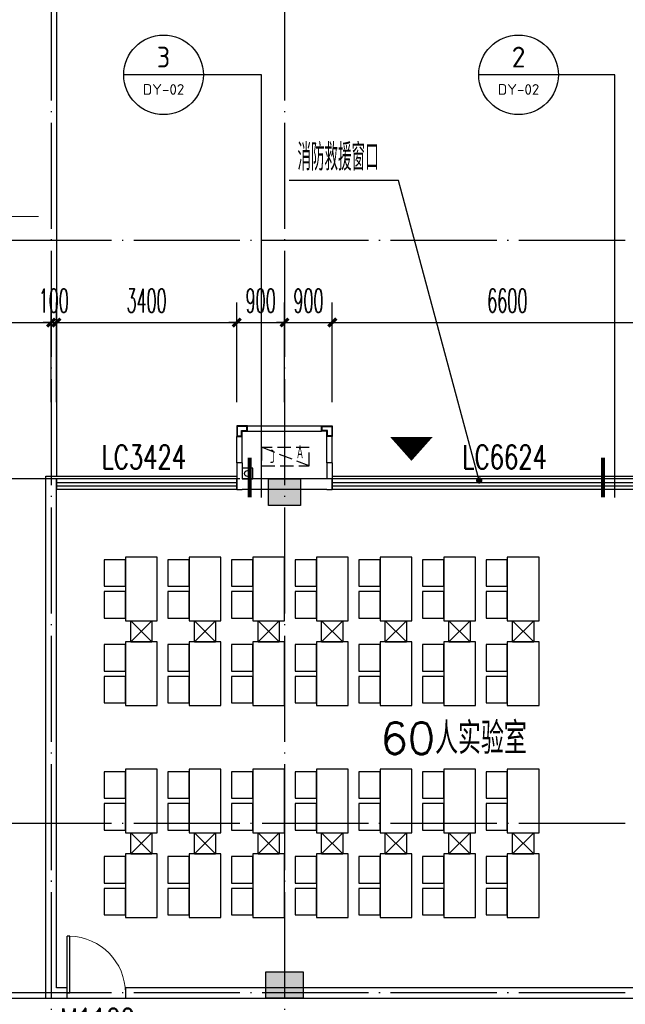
# Model space of a CAD drawing. Extents: x 1779708 to 7299578, y -1121471 to 88434.
# Tile 109 of 256: x 4343275 to 4354691, y -1019757 to -1001180. Entities that reach past the tile are written whole.
import ezdxf
from ezdxf.enums import TextEntityAlignment as Align

# ---------------------------------------------------------------- set-up
doc = ezdxf.new("R2010")
doc.units = 0
doc.header["$LTSCALE"] = 1000
doc.header["$MEASUREMENT"] = 0
doc.linetypes.add('DASH', pattern=[0.35, 0.25, -0.1])
doc.linetypes.add('DOTE', pattern=[2.42, 2, -0.2, 0.02, -0.2])
doc.layers.get('0').update_dxf_attribs({"linetype": 'CONTINUOUS'})
doc.layers.get('Defpoints').update_dxf_attribs({"linetype": 'CONTINUOUS'})
for name, color, linetype in [('11111111111111111111111111111', 50, 'DASH'), ('DIM_IDEN', 3, 'CONTINUOUS'), ('DIM_LEAD', 3, 'CONTINUOUS'), ('DIM_污水', 3, 'CONTINUOUS'), ('DOTE', 1, 'DOTE'), ('FUR', 9, 'CONTINUOUS'), ('GGSignatureLayer', 7, 'CONTINUOUS'), ('P_PS_DIM', 1, 'CONTINUOUS'), ('PUB_DIM', 3, 'CONTINUOUS'), ('PUB_TEXT', 7, 'CONTINUOUS'), ('SPACE', 7, 'CONTINUOUS'), ('STAIR', 2, 'CONTINUOUS'), ('WALL', 255, 'CONTINUOUS'), ('WINDOW', 2, 'CONTINUOUS'), ('WINDOW_TEXT', 7, 'CONTINUOUS'), ('墙柱', 2, 'CONTINUOUS'), ('室外构件', 4, 'CONTINUOUS'), ('看线', 3, 'CONTINUOUS'), ('空调机位表示', 70, 'CONTINUOUS'), ('道路', 33, 'CONTINUOUS')]:
    doc.layers.add(name, color=color, linetype=linetype)
doc.layers.add('DIM_ELEV', color=3, linetype='CONTINUOUS', lineweight=13)
doc.styles.add('_TCH_DIM', font='SIMPLEX.shx', dxfattribs={"width": 0.7, "bigfont": 'GBCBIG.shx'})
doc.styles.add('_TCH_DIM_T3', font='SIMPLEX.shx', dxfattribs={"width": 0.494118, "bigfont": 'GBCBIG.shx'})
doc.styles.add('_TCH_SPACE', font='SIMPLEX', dxfattribs={"height": 5, "bigfont": 'GBCBIG'})
doc.styles.add('_TCH_WINDOW', font='SIMPLEX', dxfattribs={"height": 3.5, "bigfont": 'GBCBIG'})
doc.styles.get("Standard").update_dxf_attribs({"font": 'GBENOR', "bigfont": 'GBCBIG'})
doc.dimstyles.new('_TCH_ARCH&&150', dxfattribs={"dimtxt": 446.25, "dimasz": 150, "dimexe": 375, "dimexo": 450, "dimgap": 189.375, "dimtad": 1, "dimdec": 0, "dimzin": 0, "dimdsep": 46, "dimtxsty": '_TCH_DIM_T3', "dimblk": 'ARCHTICK', "dimcen": 0.09, "dimdle": 225, "dimclrt": 7, "dimazin": 2, "dimtfac": 1, "dimtdec": 0, "dimtix": 1, "dimtmove": 2, "dimatfit": 3, "dimfxl": 250, "dimtolj": 1, "dimtzin": 0, "dimarcsym": 0})

# ---------------------------------------------------------------- blocks, each defined once
blk = doc.blocks.new('A$C159220C3')
at = {"layer": 'DOTE'}
for p, q in [((30000, 149200), (30000, 7200)), ((34400, 149200), (34400, 7200)), ((86800, 64700), (7200, 64700)), ((86800, 60200), (7200, 60200)), ((86800, 53700), (7200, 53700)), ((86800, 50500), (7200, 50500))]:
    blk.add_line(p, q, dxfattribs=at)
blk = doc.blocks.new('A$C2BDF0305')
at = {"layer": 'FUR', "color": 9}
for p, q in [((1400, 5877), (0, 5877)), ((1400, 877), (1400, 5877)), ((1400, 877), (0, 877))]:
    blk.add_line(p, q, dxfattribs=at)
for points in [[(4000, 6827), (3400, 6827), (3400, 5627), (4000, 5627)], [(4000, 6277), (4400, 6277), (4400, 6777), (4000, 6777)], [(5200, 6827), (4600, 6827), (4600, 5627), (5200, 5627)], [(5200, 6277), (5600, 6277), (5600, 6777), (5200, 6777)], [(6400, 6827), (5800, 6827), (5800, 5627), (6400, 5627)], [(6400, 6277), (6800, 6277), (6800, 6777), (6400, 6777)], [(7600, 6827), (7000, 6827), (7000, 5627), (7600, 5627)], [(7600, 6277), (8000, 6277), (8000, 6777), (7600, 6777)], [(8800, 6827), (8200, 6827), (8200, 5627), (8800, 5627)], [(8800, 6277), (9200, 6277), (9200, 6777), (8800, 6777)], [(10000, 6827), (9400, 6827), (9400, 5627), (10000, 5627)], [(10000, 6277), (10400, 6277), (10400, 6777), (10000, 6777)], [(11200, 6827), (10600, 6827), (10600, 5627), (11200, 5627)], [(11200, 6277), (11600, 6277), (11600, 6777), (11200, 6777)], [(4000, 5677), (4400, 5677), (4400, 6177), (4000, 6177)], [(5200, 5677), (5600, 5677), (5600, 6177), (5200, 6177)], [(6400, 5677), (6800, 5677), (6800, 6177), (6400, 6177)], [(7600, 5677), (8000, 5677), (8000, 6177), (7600, 6177)], [(8800, 5677), (9200, 5677), (9200, 6177), (8800, 6177)], [(10000, 5677), (10400, 5677), (10400, 6177), (10000, 6177)], [(11200, 5677), (11600, 5677), (11600, 6177), (11200, 6177)], [(4000, 5227), (3400, 5227), (3400, 4027), (4000, 4027)], [(5200, 5227), (4600, 5227), (4600, 4027), (5200, 4027)], [(6400, 5227), (5800, 5227), (5800, 4027), (6400, 4027)], [(7600, 5227), (7000, 5227), (7000, 4027), (7600, 4027)], [(8800, 5227), (8200, 5227), (8200, 4027), (8800, 4027)], [(10000, 5227), (9400, 5227), (9400, 4027), (10000, 4027)], [(11200, 5227), (10600, 5227), (10600, 4027), (11200, 4027)], [(4000, 4677), (4400, 4677), (4400, 5177), (4000, 5177)], [(5200, 4677), (5600, 4677), (5600, 5177), (5200, 5177)], [(6400, 4677), (6800, 4677), (6800, 5177), (6400, 5177)], [(7600, 4677), (8000, 4677), (8000, 5177), (7600, 5177)], [(8800, 4677), (9200, 4677), (9200, 5177), (8800, 5177)], [(10000, 4677), (10400, 4677), (10400, 5177), (10000, 5177)], [(11200, 4677), (11600, 4677), (11600, 5177), (11200, 5177)], [(4000, 4077), (4400, 4077), (4400, 4577), (4000, 4577)], [(5200, 4077), (5600, 4077), (5600, 4577), (5200, 4577)], [(6400, 4077), (6800, 4077), (6800, 4577), (6400, 4577)], [(7600, 4077), (8000, 4077), (8000, 4577), (7600, 4577)], [(8800, 4077), (9200, 4077), (9200, 4577), (8800, 4577)], [(10000, 4077), (10400, 4077), (10400, 4577), (10000, 4577)], [(11200, 4077), (11600, 4077), (11600, 4577), (11200, 4577)], [(4000, 2827), (3400, 2827), (3400, 1627), (4000, 1627)], [(5200, 2827), (4600, 2827), (4600, 1627), (5200, 1627)], [(6400, 2827), (5800, 2827), (5800, 1627), (6400, 1627)], [(7600, 2827), (7000, 2827), (7000, 1627), (7600, 1627)], [(8800, 2827), (8200, 2827), (8200, 1627), (8800, 1627)], [(10000, 2827), (9400, 2827), (9400, 1627), (10000, 1627)], [(11200, 2827), (10600, 2827), (10600, 1627), (11200, 1627)], [(4000, 2277), (4400, 2277), (4400, 2777), (4000, 2777)], [(5200, 2277), (5600, 2277), (5600, 2777), (5200, 2777)], [(6400, 2277), (6800, 2277), (6800, 2777), (6400, 2777)], [(7600, 2277), (8000, 2277), (8000, 2777), (7600, 2777)], [(8800, 2277), (9200, 2277), (9200, 2777), (8800, 2777)], [(10000, 2277), (10400, 2277), (10400, 2777), (10000, 2777)], [(11200, 2277), (11600, 2277), (11600, 2777), (11200, 2777)], [(4000, 1677), (4400, 1677), (4400, 2177), (4000, 2177)], [(5200, 1677), (5600, 1677), (5600, 2177), (5200, 2177)], [(6400, 1677), (6800, 1677), (6800, 2177), (6400, 2177)], [(7600, 1677), (8000, 1677), (8000, 2177), (7600, 2177)], [(8800, 1677), (9200, 1677), (9200, 2177), (8800, 2177)], [(10000, 1677), (10400, 1677), (10400, 2177), (10000, 2177)], [(11200, 1677), (11600, 1677), (11600, 2177), (11200, 2177)], [(4000, 1227), (3400, 1227), (3400, 27), (4000, 27)], [(4000, 677), (4400, 677), (4400, 1177), (4000, 1177)], [(5200, 1227), (4600, 1227), (4600, 27), (5200, 27)], [(5200, 677), (5600, 677), (5600, 1177), (5200, 1177)], [(6400, 1227), (5800, 1227), (5800, 27), (6400, 27)], [(6400, 677), (6800, 677), (6800, 1177), (6400, 1177)], [(7600, 1227), (7000, 1227), (7000, 27), (7600, 27)], [(7600, 677), (8000, 677), (8000, 1177), (7600, 1177)], [(8800, 1227), (8200, 1227), (8200, 27), (8800, 27)], [(8800, 677), (9200, 677), (9200, 1177), (8800, 1177)], [(10000, 1227), (9400, 1227), (9400, 27), (10000, 27)], [(10000, 677), (10400, 677), (10400, 1177), (10000, 1177)], [(11200, 1227), (10600, 1227), (10600, 27), (11200, 27)], [(11200, 677), (11600, 677), (11600, 1177), (11200, 1177)], [(4000, 77), (4400, 77), (4400, 577), (4000, 577)], [(5200, 77), (5600, 77), (5600, 577), (5200, 577)], [(6400, 77), (6800, 77), (6800, 577), (6400, 577)], [(7600, 77), (8000, 77), (8000, 577), (7600, 577)], [(8800, 77), (9200, 77), (9200, 577), (8800, 577)], [(10000, 77), (10400, 77), (10400, 577), (10000, 577)], [(11200, 77), (11600, 77), (11600, 577), (11200, 577)]]:
    blk.add_lwpolyline(points, close=True, dxfattribs=at)
for points in [[(3500, 5227), (3500, 5627), (3900, 5627), (3900, 5227), (3500, 5227), (3900, 5627), (3500, 5627), (3900, 5227)], [(4700, 5227), (4700, 5627), (5100, 5627), (5100, 5227), (4700, 5227), (5100, 5627), (4700, 5627), (5100, 5227)], [(5900, 5227), (5900, 5627), (6300, 5627), (6300, 5227), (5900, 5227), (6300, 5627), (5900, 5627), (6300, 5227)], [(7100, 5227), (7100, 5627), (7500, 5627), (7500, 5227), (7100, 5227), (7500, 5627), (7100, 5627), (7500, 5227)], [(8300, 5227), (8300, 5627), (8700, 5627), (8700, 5227), (8300, 5227), (8700, 5627), (8300, 5627), (8700, 5227)], [(9500, 5227), (9500, 5627), (9900, 5627), (9900, 5227), (9500, 5227), (9900, 5627), (9500, 5627), (9900, 5227)], [(10700, 5227), (10700, 5627), (11100, 5627), (11100, 5227), (10700, 5227), (11100, 5627), (10700, 5627), (11100, 5227)], [(3500, 1227), (3500, 1627), (3900, 1627), (3900, 1227), (3500, 1227), (3900, 1627), (3500, 1627), (3900, 1227)], [(4700, 1227), (4700, 1627), (5100, 1627), (5100, 1227), (4700, 1227), (5100, 1627), (4700, 1627), (5100, 1227)], [(5900, 1227), (5900, 1627), (6300, 1627), (6300, 1227), (5900, 1227), (6300, 1627), (5900, 1627), (6300, 1227)], [(7100, 1227), (7100, 1627), (7500, 1627), (7500, 1227), (7100, 1227), (7500, 1627), (7100, 1627), (7500, 1227)], [(8300, 1227), (8300, 1627), (8700, 1627), (8700, 1227), (8300, 1227), (8700, 1627), (8300, 1627), (8700, 1227)], [(9500, 1227), (9500, 1627), (9900, 1627), (9900, 1227), (9500, 1227), (9900, 1627), (9500, 1627), (9900, 1227)], [(10700, 1227), (10700, 1627), (11100, 1627), (11100, 1227), (10700, 1227), (11100, 1627), (10700, 1627), (11100, 1227)]]:
    blk.add_lwpolyline(points, dxfattribs=at)
blk = doc.blocks.new('A$C46E9187A')
at = {"layer": '空调机位表示', "linetype": 'DASH'}
blk.add_lwpolyline([(0, 0), (0, 350), (900, 350), (900, 0)], close=True, dxfattribs=at)
blk.add_lwpolyline([(0, 0), (900, 350)], dxfattribs=at)
at = {"layer": '空调机位表示', "width": 0.6}
for s, p in [('A', (118, 145)), ('C', (651, 55))]:
    blk.add_text(s, height=250, dxfattribs=at).set_placement(p)
blk = doc.blocks.new('a1')
at = {"layer": '11111111111111111111111111111'}
for p, q in [((59122, 49136), (59122, 48936)), ((59322, 49136), (59122, 49136)), ((59322, 48936), (59322, 49136)), ((59122, 48936), (59322, 48936))]:
    blk.add_line(p, q, dxfattribs=at)
blk = doc.blocks.new('A$C13BE7D8E')
at = {"layer": '道路'}
blk.add_line((24700, 11500), (24700, 50), dxfattribs=at)
blk = doc.blocks.new('$WINLIB2D$00000001')
at = {"color": 0}
for points in [[(-0.5, 0.5), (-0.5, -0.5)], [(-0.5, 0.5), (0.5, 0.5)], [(0.5, -0.5), (0.5, 0.5)], [(0.5, 0.1667), (-0.5, 0.1667)], [(0.5, -0.1667), (-0.5, -0.1667)], [(-0.5, -0.5), (0.5, -0.5)]]:
    blk.add_lwpolyline(points, dxfattribs=at)
blk = doc.blocks.new('_ArchTick')
at = {"color": 0, "linetype": 'ByBlock', "const_width": 0.4}
blk.add_lwpolyline([(-0.5, -0.5), (0.5, 0.5)], dxfattribs=at)
blk = doc.blocks.new('*D4618')
at = {"layer": 'Defpoints', "color": 0, "transparency": 16777216}
for p in [(4355767, -1006893), (4349167, -1008843), (4355767, -1008843)]:
    blk.add_point(p, dxfattribs=at)
at = {"layer": 'PUB_DIM', "color": 0, "lineweight": -2, "transparency": 16777216}
for p, q in [((4349167, -1008393), (4349167, -1006518)), ((4355767, -1008393), (4355767, -1006518)), ((4348942, -1006893), (4355992, -1006893))]:
    blk.add_line(p, q, dxfattribs=at)
at = {"layer": 'PUB_DIM', "color": 0, "lineweight": -2, "transparency": 16777216, "xscale": 150, "yscale": 150, "zscale": 150, "rotation": 180}
blk.add_blockref('_ArchTick', (4349167, -1006893), dxfattribs=at)
at = {"layer": 'PUB_DIM', "color": 0, "lineweight": -2, "transparency": 16777216, "xscale": 150, "yscale": 150, "zscale": 150}
blk.add_blockref('_ArchTick', (4355767, -1006893), dxfattribs=at)
at = {"layer": 'PUB_DIM', "color": 7, "transparency": 16777216, "insert": (4352467, -1006481), "char_height": 446.2, "attachment_point": 5, "style": '_TCH_DIM_T3'}
blk.add_mtext('\\A1;6600', dxfattribs=at)
blk = doc.blocks.new('*D4619')
at = {"layer": 'Defpoints', "color": 0, "transparency": 16777216}
for p in [(4349167, -1006893), (4348267, -1008843), (4349167, -1008843)]:
    blk.add_point(p, dxfattribs=at)
at = {"layer": 'PUB_DIM', "color": 0, "lineweight": -2, "transparency": 16777216}
for p, q in [((4348267, -1008393), (4348267, -1006518)), ((4349167, -1008393), (4349167, -1006518)), ((4348267, -1006893), (4348117, -1006893)), ((4348267, -1006893), (4349167, -1006893)), ((4349167, -1006893), (4349317, -1006893))]:
    blk.add_line(p, q, dxfattribs=at)
at = {"layer": 'PUB_DIM', "color": 0, "lineweight": -2, "transparency": 16777216, "xscale": 150, "yscale": 150, "zscale": 150}
blk.add_blockref('_ArchTick', (4348267, -1006893), dxfattribs=at)
at = {"layer": 'PUB_DIM', "color": 0, "lineweight": -2, "transparency": 16777216, "xscale": 150, "yscale": 150, "zscale": 150, "rotation": 180}
blk.add_blockref('_ArchTick', (4349167, -1006893), dxfattribs=at)
at = {"layer": 'PUB_DIM', "color": 7, "transparency": 16777216, "insert": (4348717, -1006481), "char_height": 446.2, "attachment_point": 5, "style": '_TCH_DIM_T3'}
blk.add_mtext('\\A1;900', dxfattribs=at)
blk = doc.blocks.new('*D4620')
at = {"layer": 'Defpoints', "color": 0, "transparency": 16777216}
for p in [(4348267, -1006893), (4347367, -1008843), (4348267, -1008843)]:
    blk.add_point(p, dxfattribs=at)
at = {"layer": 'PUB_DIM', "color": 0, "lineweight": -2, "transparency": 16777216}
for p, q in [((4347367, -1008393), (4347367, -1006518)), ((4348267, -1008393), (4348267, -1006518)), ((4347367, -1006893), (4347217, -1006893)), ((4347367, -1006893), (4348267, -1006893)), ((4348267, -1006893), (4348417, -1006893))]:
    blk.add_line(p, q, dxfattribs=at)
at = {"layer": 'PUB_DIM', "color": 0, "lineweight": -2, "transparency": 16777216, "xscale": 150, "yscale": 150, "zscale": 150}
blk.add_blockref('_ArchTick', (4347367, -1006893), dxfattribs=at)
at = {"layer": 'PUB_DIM', "color": 0, "lineweight": -2, "transparency": 16777216, "xscale": 150, "yscale": 150, "zscale": 150, "rotation": 180}
blk.add_blockref('_ArchTick', (4348267, -1006893), dxfattribs=at)
at = {"layer": 'PUB_DIM', "color": 7, "transparency": 16777216, "insert": (4347817, -1006481), "char_height": 446.2, "attachment_point": 5, "style": '_TCH_DIM_T3'}
blk.add_mtext('\\A1;900', dxfattribs=at)
blk = doc.blocks.new('*D4621')
at = {"layer": 'Defpoints', "color": 0, "transparency": 16777216}
for p in [(4347367, -1006893), (4343967, -1008843), (4347367, -1008843)]:
    blk.add_point(p, dxfattribs=at)
at = {"layer": 'PUB_DIM', "color": 0, "lineweight": -2, "transparency": 16777216}
for p, q in [((4343967, -1008393), (4343967, -1006518)), ((4347367, -1008393), (4347367, -1006518)), ((4343742, -1006893), (4347592, -1006893))]:
    blk.add_line(p, q, dxfattribs=at)
at = {"layer": 'PUB_DIM', "color": 0, "lineweight": -2, "transparency": 16777216, "xscale": 150, "yscale": 150, "zscale": 150, "rotation": 180}
blk.add_blockref('_ArchTick', (4343967, -1006893), dxfattribs=at)
at = {"layer": 'PUB_DIM', "color": 0, "lineweight": -2, "transparency": 16777216, "xscale": 150, "yscale": 150, "zscale": 150}
blk.add_blockref('_ArchTick', (4347367, -1006893), dxfattribs=at)
at = {"layer": 'PUB_DIM', "color": 7, "transparency": 16777216, "insert": (4345667, -1006481), "char_height": 446.2, "attachment_point": 5, "style": '_TCH_DIM_T3'}
blk.add_mtext('\\A1;3400', dxfattribs=at)
blk = doc.blocks.new('*D4622')
at = {"layer": 'Defpoints', "color": 0, "transparency": 16777216}
for p in [(4343967, -1006893), (4343867, -1008843), (4343967, -1008843)]:
    blk.add_point(p, dxfattribs=at)
at = {"layer": 'PUB_DIM', "color": 0, "lineweight": -2, "transparency": 16777216}
for p, q in [((4343867, -1008393), (4343867, -1006518)), ((4343967, -1008393), (4343967, -1006518)), ((4343867, -1006893), (4343717, -1006893)), ((4343867, -1006893), (4343967, -1006893)), ((4343967, -1006893), (4344117, -1006893))]:
    blk.add_line(p, q, dxfattribs=at)
at = {"layer": 'PUB_DIM', "color": 0, "lineweight": -2, "transparency": 16777216, "xscale": 150, "yscale": 150, "zscale": 150}
blk.add_blockref('_ArchTick', (4343867, -1006893), dxfattribs=at)
at = {"layer": 'PUB_DIM', "color": 0, "lineweight": -2, "transparency": 16777216, "xscale": 150, "yscale": 150, "zscale": 150, "rotation": 180}
blk.add_blockref('_ArchTick', (4343967, -1006893), dxfattribs=at)
at = {"layer": 'PUB_DIM', "color": 7, "transparency": 16777216, "insert": (4343917, -1006481), "char_height": 446.2, "attachment_point": 5, "style": '_TCH_DIM_T3'}
blk.add_mtext('\\A1;100', dxfattribs=at)
blk = doc.blocks.new('*D4623')
at = {"layer": 'Defpoints', "color": 0, "transparency": 16777216}
for p in [(4343867, -1006893), (4340767, -1008843), (4343867, -1008843)]:
    blk.add_point(p, dxfattribs=at)
at = {"layer": 'PUB_DIM', "color": 0, "lineweight": -2, "transparency": 16777216}
for p, q in [((4340767, -1008393), (4340767, -1006518)), ((4343867, -1008393), (4343867, -1006518)), ((4340542, -1006893), (4344092, -1006893))]:
    blk.add_line(p, q, dxfattribs=at)
at = {"layer": 'PUB_DIM', "color": 0, "lineweight": -2, "transparency": 16777216, "xscale": 150, "yscale": 150, "zscale": 150, "rotation": 180}
blk.add_blockref('_ArchTick', (4340767, -1006893), dxfattribs=at)
at = {"layer": 'PUB_DIM', "color": 0, "lineweight": -2, "transparency": 16777216, "xscale": 150, "yscale": 150, "zscale": 150}
blk.add_blockref('_ArchTick', (4343867, -1006893), dxfattribs=at)
at = {"layer": 'PUB_DIM', "color": 7, "transparency": 16777216, "insert": (4342317, -1006481), "char_height": 446.2, "attachment_point": 5, "style": '_TCH_DIM_T3'}
blk.add_mtext('\\A1;3100', dxfattribs=at)
blk = doc.blocks.new('$DorLib2D$00000001')
for p, q in [((0.45, 0.975), (0.5, 0.975)), ((0.45, 0), (0.45, 0.975)), ((0.5, 0), (0.5, 0.975)), ((0.5, 0), (0.45, 0))]:
    blk.add_line(p, q)
at = {"lineweight": 13}
blk.add_arc((0.475, 0), 0.975, 91.4693, 180, dxfattribs=at)

msp = doc.modelspace()

# ---------------------------------------------------------------- hatches: boundary and pattern name
at = {"layer": '墙柱'}
h = msp.add_hatch(color=256, dxfattribs=at)
h.paths.add_polyline_path([(4323067.1, -1009843.3), (4324067.1, -1009843.3), (4324067.1, -1010343.3), (4323067.1, -1010343.3)])
h.paths.add_polyline_path([(4323067.1, -1016093.3), (4324067.1, -1016093.3), (4324067.1, -1016593.3), (4323067.1, -1016593.3)])
h.paths.add_polyline_path([(4323067.1, -1022643.3), (4324067.1, -1022643.3), (4324067.1, -1023143.3), (4323067.1, -1023143.3)])
h.paths.add_polyline_path([(4397967.1, -1051543.3), (4398667.1, -1051543.3), (4398667.1, -1051043.3), (4397967.1, -1051043.3)])
h.paths.add_polyline_path([(4347917.1, -1019143.3), (4348617.1, -1019143.3), (4348617.1, -1019643.3), (4347917.1, -1019643.3)])
h.paths.add_polyline_path([(4389917.1, -1051543.3), (4390617.1, -1051543.3), (4390617.1, -1051043.3), (4389917.1, -1051043.3)])
h.paths.add_polyline_path([(4347917.1, -1051543.3), (4348617.1, -1051543.3), (4348617.1, -1051043.3), (4347917.1, -1051043.3)])
h.paths.add_polyline_path([(4323567.1, -1028493.3), (4324067.1, -1028493.3), (4324067.1, -1028993.3), (4323567.1, -1028993.3)])
h.paths.add_polyline_path([(4350197.1, -1045743.3), (4350197.1, -1045443.3), (4349297.1, -1045443.3), (4349297.1, -1045743.3)])
h.paths.add_polyline_path([(4377567.1, -1060843.3), (4378067.1, -1060843.3), (4378067.1, -1060343.3), (4377567.1, -1060343.3)])
h.paths.add_polyline_path([(4339667.1, -1009843.3), (4340167.1, -1009843.3), (4340167.1, -1010343.3), (4339667.1, -1010343.3)])
h.paths.add_polyline_path([(4347967.1, -1009843.3), (4348567.1, -1009843.3), (4348567.1, -1010343.3), (4347967.1, -1010343.3)])
h.paths.add_polyline_path([(4365067.1, -1019043.3), (4365667.1, -1019043.3), (4365667.1, -1019643.3), (4365067.1, -1019643.3)])
h.paths.add_polyline_path([(4381567.1, -1027843.3), (4382167.1, -1027843.3), (4382167.1, -1028443.3), (4381567.1, -1028443.3)])
h.paths.add_polyline_path([(4336067.1, -1015993.3), (4336567.1, -1015993.3), (4336567.1, -1016693.3), (4336067.1, -1016693.3)])
h.paths.add_polyline_path([(4389767.1, -1023743.3), (4390267.1, -1023743.3), (4390267.1, -1024243.3), (4389767.1, -1024243.3)])
h.paths.add_polyline_path([(4339567.1, -1048043.3), (4340167.1, -1048043.3), (4340167.1, -1047543.3), (4339567.1, -1047543.3)])
h.paths.add_polyline_path([(4343767.1, -1041443.3), (4344267.1, -1041443.3), (4344267.1, -1040943.3), (4343767.1, -1040943.3)])
h.paths.add_polyline_path([(4343767.1, -1034843.3), (4344267.1, -1034843.3), (4344267.1, -1034343.3), (4343767.1, -1034343.3)])
h.paths.add_polyline_path([(4336067.1, -1029093.3), (4336567.1, -1029093.3), (4336567.1, -1028393.3), (4336067.1, -1028393.3)])
h.paths.add_polyline_path([(4343767.1, -1022643.3), (4344267.1, -1022643.3), (4344267.1, -1023143.3), (4343767.1, -1023143.3)])
h.paths.add_polyline_path([(4336067.1, -1009843.3), (4336567.1, -1009843.3), (4336567.1, -1010343.3), (4336067.1, -1010343.3)])
h.paths.add_polyline_path([(4377967.1, -1036343.3), (4377467.1, -1036343.3), (4377467.1, -1035843.3), (4377967.1, -1035843.3)])
h.paths.add_polyline_path([(4397967.1, -1019143.3), (4398667.1, -1019143.3), (4398667.1, -1019643.3), (4397967.1, -1019643.3)])
h.paths.add_polyline_path([(4331467.1, -1048043.3), (4331967.1, -1048043.3), (4331967.1, -1047543.3), (4331467.1, -1047543.3)])
h.paths.add_polyline_path([(4389917.1, -1036443.3), (4390617.1, -1036443.3), (4390617.1, -1035843.3), (4389917.1, -1035843.3)])
h.paths.add_polyline_path([(4397967.1, -1035843.3), (4398667.1, -1035843.3), (4398667.1, -1036443.3), (4397967.1, -1036443.3)])
h.paths.add_polyline_path([(4381567.1, -1035843.3), (4382167.1, -1035843.3), (4382167.1, -1036443.3), (4381567.1, -1036443.3)])
h.paths.add_polyline_path([(4389767.1, -1027943.3), (4390267.1, -1027943.3), (4390267.1, -1028443.3), (4389767.1, -1028443.3)])
h.paths.add_polyline_path([(4377467.1, -1027943.3), (4377967.1, -1027943.3), (4377967.1, -1028443.3), (4377467.1, -1028443.3)])
h.paths.add_polyline_path([(4373217.1, -1048043.3), (4373717.1, -1048043.3), (4373717.1, -1047543.3), (4373217.1, -1047543.3)])
h.paths.add_polyline_path([(4369267.1, -1009843.3), (4369767.1, -1009843.3), (4369767.1, -1010343.3), (4369267.1, -1010343.3)])
h.paths.add_polyline_path([(4365567.1, -1022643.3), (4365067.1, -1022643.3), (4365067.1, -1023143.3), (4365567.1, -1023143.3)])
h.paths.add_polyline_path([(4365567.1, -1009843.3), (4365067.1, -1009843.3), (4365067.1, -1010343.3), (4365567.1, -1010343.3)])
h.paths.add_polyline_path([(4347967.1, -1022643.3), (4348467.1, -1022643.3), (4348467.1, -1023143.3), (4347967.1, -1023143.3)])
h.paths.add_polyline_path([(4343767.1, -1028993.3), (4344267.1, -1028993.3), (4344267.1, -1028493.3), (4343767.1, -1028493.3)])
h.paths.add_polyline_path([(4336067.1, -1023343.3), (4336567.1, -1023343.3), (4336567.1, -1022643.3), (4336067.1, -1022643.3)])
h.paths.add_polyline_path([(4339567.1, -1034843.3), (4340167.1, -1034843.3), (4340167.1, -1034343.3), (4339567.1, -1034343.3)])
h.paths.add_polyline_path([(4331167.1, -1034843.3), (4331767.1, -1034843.3), (4331767.1, -1034343.3), (4331167.1, -1034343.3)])
h.paths.add_polyline_path([(4323067.1, -1034843.3), (4324067.1, -1034843.3), (4324067.1, -1034343.3), (4323067.1, -1034343.3)])
h.paths.add_polyline_path([(4339567.1, -1041543.3), (4340167.1, -1041543.3), (4340167.1, -1040943.3), (4339567.1, -1040943.3)])
h.paths.add_polyline_path([(4331467.1, -1041543.3), (4331967.1, -1041543.3), (4331967.1, -1040943.3), (4331467.1, -1040943.3)])
h.paths.add_polyline_path([(4397967.1, -1022343.3), (4398667.1, -1022343.3), (4398667.1, -1022843.3), (4397967.1, -1022843.3)])
h.paths.add_polyline_path([(4398167.1, -1009843.3), (4398667.1, -1009843.3), (4398667.1, -1010343.3), (4398167.1, -1010343.3)])
h.paths.add_polyline_path([(4389917.1, -1018943.3), (4390617.1, -1018943.3), (4390617.1, -1019643.3), (4389917.1, -1019643.3)])
h.paths.add_polyline_path([(4389867.1, -1009843.3), (4390667.1, -1009843.3), (4390667.1, -1010343.3), (4389867.1, -1010343.3)])
h.paths.add_polyline_path([(4381517.1, -1018943.3), (4382217.1, -1018943.3), (4382217.1, -1019643.3), (4381517.1, -1019643.3)])
h.paths.add_polyline_path([(4381567.1, -1009843.3), (4382167.1, -1009843.3), (4382167.1, -1010343.3), (4381567.1, -1010343.3)])
h.paths.add_polyline_path([(4373217.1, -1022643.3), (4373717.1, -1022643.3), (4373717.1, -1023143.3), (4373217.1, -1023143.3)])
h.paths.add_polyline_path([(4373117.1, -1019143.3), (4373817.1, -1019143.3), (4373817.1, -1019643.3), (4373117.1, -1019643.3)])
h.paths.add_polyline_path([(4373217.1, -1009843.3), (4373717.1, -1009843.3), (4373717.1, -1010343.3), (4373217.1, -1010343.3)])
h.paths.add_polyline_path([(4356167.1, -1022643.3), (4356667.1, -1022643.3), (4356667.1, -1023143.3), (4356167.1, -1023143.3)])
h.paths.add_polyline_path([(4356067.1, -1019043.3), (4356667.1, -1019043.3), (4356667.1, -1019643.3), (4356067.1, -1019643.3)])
h.paths.add_polyline_path([(4339567.1, -1019043.3), (4340167.1, -1019043.3), (4340167.1, -1019643.3), (4339567.1, -1019643.3)])
h.paths.add_polyline_path([(4356167.1, -1009843.3), (4356667.1, -1009843.3), (4356667.1, -1010343.3), (4356167.1, -1010343.3)])
h.paths.add_polyline_path([(4389917.1, -1048043.3), (4390617.1, -1048043.3), (4390617.1, -1047443.3), (4389917.1, -1047443.3)])
h.paths.add_polyline_path([(4397967.1, -1060843.3), (4398667.1, -1060843.3), (4398667.1, -1060343.3), (4397967.1, -1060343.3)])
h.paths.add_polyline_path([(4389967.1, -1060843.3), (4390567.1, -1060843.3), (4390567.1, -1060343.3), (4389967.1, -1060343.3)])
h.paths.add_polyline_path([(4381567.1, -1048043.3), (4382167.1, -1048043.3), (4382167.1, -1047443.3), (4381567.1, -1047443.3)])
h.paths.add_polyline_path([(4381517.1, -1051543.3), (4382217.1, -1051543.3), (4382217.1, -1051043.3), (4381517.1, -1051043.3)])
h.paths.add_polyline_path([(4381617.1, -1060843.3), (4382117.1, -1060843.3), (4382117.1, -1060343.3), (4381617.1, -1060343.3)])
h.paths.add_polyline_path([(4373167.1, -1051643.3), (4373767.1, -1051643.3), (4373767.1, -1051043.3), (4373167.1, -1051043.3)])
h.paths.add_polyline_path([(4373167.1, -1060843.3), (4373767.1, -1060843.3), (4373767.1, -1060343.3), (4373167.1, -1060343.3)])
h.paths.add_polyline_path([(4365067.1, -1048043.3), (4365567.1, -1048043.3), (4365567.1, -1047543.3), (4365067.1, -1047543.3)])
h.paths.add_polyline_path([(4365067.1, -1051643.3), (4365667.1, -1051643.3), (4365667.1, -1051043.3), (4365067.1, -1051043.3)])
h.paths.add_polyline_path([(4356167.1, -1048043.3), (4356667.1, -1048043.3), (4356667.1, -1047543.3), (4356167.1, -1047543.3)])
h.paths.add_polyline_path([(4348127.1, -1048043.3), (4348727.1, -1048043.3), (4348727.1, -1047643.3), (4348127.1, -1047643.3)])
h.paths.add_polyline_path([(4356067.1, -1051643.3), (4356667.1, -1051643.3), (4356667.1, -1051043.3), (4356067.1, -1051043.3)])
h.paths.add_polyline_path([(4323067.1, -1048343.3), (4323767.1, -1048343.3), (4323767.1, -1047843.3), (4323067.1, -1047843.3)])
h.paths.add_polyline_path([(4323067.1, -1051543.3), (4323767.1, -1051543.3), (4323767.1, -1051043.3), (4323067.1, -1051043.3)])
h.paths.add_polyline_path([(4331117.1, -1051543.3), (4331817.1, -1051543.3), (4331817.1, -1051043.3), (4331117.1, -1051043.3)])
h.paths.add_polyline_path([(4339567.1, -1051643.3), (4340167.1, -1051643.3), (4340167.1, -1051043.3), (4339567.1, -1051043.3)])
h.paths.add_polyline_path([(4365067.1, -1060843.3), (4365567.1, -1060843.3), (4365567.1, -1060343.3), (4365067.1, -1060343.3)])
h.paths.add_polyline_path([(4356167.1, -1060843.3), (4356667.1, -1060843.3), (4356667.1, -1060343.3), (4356167.1, -1060343.3)])
h.paths.add_polyline_path([(4347967.1, -1060843.3), (4348567.1, -1060843.3), (4348567.1, -1060343.3), (4347967.1, -1060343.3)])
h.paths.add_polyline_path([(4339567.1, -1060843.3), (4340167.1, -1060843.3), (4340167.1, -1060343.3), (4339567.1, -1060343.3)])
h.paths.add_polyline_path([(4331117.1, -1060843.3), (4331817.1, -1060843.3), (4331817.1, -1060343.3), (4331117.1, -1060343.3)])
h.paths.add_polyline_path([(4323067.1, -1060843.3), (4323567.1, -1060843.3), (4323567.1, -1060343.3), (4323067.1, -1060343.3)])
h.paths.add_polyline_path([(4397967.1, -1048043.3), (4398667.1, -1048043.3), (4398667.1, -1047443.3), (4397967.1, -1047443.3)])
h.paths.add_polyline_path([(4323067.1, -973843.3), (4324067.1, -973843.3), (4324067.1, -973343.3), (4323067.1, -973343.3)])
h.paths.add_polyline_path([(4323067.1, -967593.3), (4324067.1, -967593.3), (4324067.1, -967093.3), (4323067.1, -967093.3)])
h.paths.add_polyline_path([(4323067.1, -961043.3), (4324067.1, -961043.3), (4324067.1, -960543.3), (4323067.1, -960543.3)])
h.paths.add_polyline_path([(4397967.1, -932143.3), (4398667.1, -932143.3), (4398667.1, -932643.3), (4397967.1, -932643.3)])
h.paths.add_polyline_path([(4347917.1, -964543.3), (4348617.1, -964543.3), (4348617.1, -964043.3), (4347917.1, -964043.3)])
h.paths.add_polyline_path([(4389917.1, -932143.3), (4390617.1, -932143.3), (4390617.1, -932643.3), (4389917.1, -932643.3)])
h.paths.add_polyline_path([(4347917.1, -932143.3), (4348617.1, -932143.3), (4348617.1, -932643.3), (4347917.1, -932643.3)])
h.paths.add_polyline_path([(4323567.1, -955193.3), (4324067.1, -955193.3), (4324067.1, -954693.3), (4323567.1, -954693.3)])
h.paths.add_polyline_path([(4350197.1, -937943.3), (4350197.1, -938243.3), (4349297.1, -938243.3), (4349297.1, -937943.3)])
h.paths.add_polyline_path([(4377567.1, -922843.3), (4378067.1, -922843.3), (4378067.1, -923343.3), (4377567.1, -923343.3)])
h.paths.add_polyline_path([(4339667.1, -973843.3), (4340167.1, -973843.3), (4340167.1, -973343.3), (4339667.1, -973343.3)])
h.paths.add_polyline_path([(4347967.1, -973843.3), (4348567.1, -973843.3), (4348567.1, -973343.3), (4347967.1, -973343.3)])
h.paths.add_polyline_path([(4365067.1, -964643.3), (4365667.1, -964643.3), (4365667.1, -964043.3), (4365067.1, -964043.3)])
h.paths.add_polyline_path([(4381567.1, -955843.3), (4382167.1, -955843.3), (4382167.1, -955243.3), (4381567.1, -955243.3)])
h.paths.add_polyline_path([(4336067.1, -967693.3), (4336567.1, -967693.3), (4336567.1, -966993.3), (4336067.1, -966993.3)])
h.paths.add_polyline_path([(4389767.1, -959943.3), (4390267.1, -959943.3), (4390267.1, -959443.3), (4389767.1, -959443.3)])
h.paths.add_polyline_path([(4339567.1, -935643.3), (4340167.1, -935643.3), (4340167.1, -936143.3), (4339567.1, -936143.3)])
h.paths.add_polyline_path([(4343767.1, -942243.3), (4344267.1, -942243.3), (4344267.1, -942743.3), (4343767.1, -942743.3)])
h.paths.add_polyline_path([(4343767.1, -948843.3), (4344267.1, -948843.3), (4344267.1, -949343.3), (4343767.1, -949343.3)])
h.paths.add_polyline_path([(4336067.1, -954593.3), (4336567.1, -954593.3), (4336567.1, -955293.3), (4336067.1, -955293.3)])
h.paths.add_polyline_path([(4343767.1, -961043.3), (4344267.1, -961043.3), (4344267.1, -960543.3), (4343767.1, -960543.3)])
h.paths.add_polyline_path([(4336067.1, -973843.3), (4336567.1, -973843.3), (4336567.1, -973343.3), (4336067.1, -973343.3)])
h.paths.add_polyline_path([(4377967.1, -947343.3), (4377467.1, -947343.3), (4377467.1, -947843.3), (4377967.1, -947843.3)])
h.paths.add_polyline_path([(4397967.1, -964543.3), (4398667.1, -964543.3), (4398667.1, -964043.3), (4397967.1, -964043.3)])
h.paths.add_polyline_path([(4331467.1, -935643.3), (4331967.1, -935643.3), (4331967.1, -936143.3), (4331467.1, -936143.3)])
h.paths.add_polyline_path([(4389917.1, -947243.3), (4390617.1, -947243.3), (4390617.1, -947843.3), (4389917.1, -947843.3)])
h.paths.add_polyline_path([(4397967.1, -947843.3), (4398667.1, -947843.3), (4398667.1, -947243.3), (4397967.1, -947243.3)])
h.paths.add_polyline_path([(4381567.1, -947843.3), (4382167.1, -947843.3), (4382167.1, -947243.3), (4381567.1, -947243.3)])
h.paths.add_polyline_path([(4389767.1, -955743.3), (4390267.1, -955743.3), (4390267.1, -955243.3), (4389767.1, -955243.3)])
h.paths.add_polyline_path([(4377467.1, -955743.3), (4377967.1, -955743.3), (4377967.1, -955243.3), (4377467.1, -955243.3)])
h.paths.add_polyline_path([(4373217.1, -935643.3), (4373717.1, -935643.3), (4373717.1, -936143.3), (4373217.1, -936143.3)])
h.paths.add_polyline_path([(4369267.1, -973843.3), (4369767.1, -973843.3), (4369767.1, -973343.3), (4369267.1, -973343.3)])
h.paths.add_polyline_path([(4365567.1, -961043.3), (4365067.1, -961043.3), (4365067.1, -960543.3), (4365567.1, -960543.3)])
h.paths.add_polyline_path([(4365567.1, -973843.3), (4365067.1, -973843.3), (4365067.1, -973343.3), (4365567.1, -973343.3)])
h.paths.add_polyline_path([(4347967.1, -961043.3), (4348467.1, -961043.3), (4348467.1, -960543.3), (4347967.1, -960543.3)])
h.paths.add_polyline_path([(4343767.1, -954693.3), (4344267.1, -954693.3), (4344267.1, -955193.3), (4343767.1, -955193.3)])
h.paths.add_polyline_path([(4336067.1, -960343.3), (4336567.1, -960343.3), (4336567.1, -961043.3), (4336067.1, -961043.3)])
h.paths.add_polyline_path([(4339567.1, -948843.3), (4340167.1, -948843.3), (4340167.1, -949343.3), (4339567.1, -949343.3)])
h.paths.add_polyline_path([(4331167.1, -948843.3), (4331767.1, -948843.3), (4331767.1, -949343.3), (4331167.1, -949343.3)])
h.paths.add_polyline_path([(4323067.1, -948843.3), (4324067.1, -948843.3), (4324067.1, -949343.3), (4323067.1, -949343.3)])
h.paths.add_polyline_path([(4339567.1, -942143.3), (4340167.1, -942143.3), (4340167.1, -942743.3), (4339567.1, -942743.3)])
h.paths.add_polyline_path([(4331467.1, -942143.3), (4331967.1, -942143.3), (4331967.1, -942743.3), (4331467.1, -942743.3)])
h.paths.add_polyline_path([(4397967.1, -961343.3), (4398667.1, -961343.3), (4398667.1, -960843.3), (4397967.1, -960843.3)])
h.paths.add_polyline_path([(4398167.1, -973843.3), (4398667.1, -973843.3), (4398667.1, -973343.3), (4398167.1, -973343.3)])
h.paths.add_polyline_path([(4389917.1, -964743.3), (4390617.1, -964743.3), (4390617.1, -964043.3), (4389917.1, -964043.3)])
h.paths.add_polyline_path([(4389867.1, -973843.3), (4390667.1, -973843.3), (4390667.1, -973343.3), (4389867.1, -973343.3)])
h.paths.add_polyline_path([(4381517.1, -964743.3), (4382217.1, -964743.3), (4382217.1, -964043.3), (4381517.1, -964043.3)])
h.paths.add_polyline_path([(4381567.1, -973843.3), (4382167.1, -973843.3), (4382167.1, -973343.3), (4381567.1, -973343.3)])
h.paths.add_polyline_path([(4373217.1, -961043.3), (4373717.1, -961043.3), (4373717.1, -960543.3), (4373217.1, -960543.3)])
h.paths.add_polyline_path([(4373117.1, -964543.3), (4373817.1, -964543.3), (4373817.1, -964043.3), (4373117.1, -964043.3)])
h.paths.add_polyline_path([(4373217.1, -973843.3), (4373717.1, -973843.3), (4373717.1, -973343.3), (4373217.1, -973343.3)])
h.paths.add_polyline_path([(4356167.1, -961043.3), (4356667.1, -961043.3), (4356667.1, -960543.3), (4356167.1, -960543.3)])
h.paths.add_polyline_path([(4356067.1, -964643.3), (4356667.1, -964643.3), (4356667.1, -964043.3), (4356067.1, -964043.3)])
h.paths.add_polyline_path([(4339567.1, -964643.3), (4340167.1, -964643.3), (4340167.1, -964043.3), (4339567.1, -964043.3)])
h.paths.add_polyline_path([(4356167.1, -973843.3), (4356667.1, -973843.3), (4356667.1, -973343.3), (4356167.1, -973343.3)])
h.paths.add_polyline_path([(4389917.1, -935643.3), (4390617.1, -935643.3), (4390617.1, -936243.3), (4389917.1, -936243.3)])
h.paths.add_polyline_path([(4397967.1, -922843.3), (4398667.1, -922843.3), (4398667.1, -923343.3), (4397967.1, -923343.3)])
h.paths.add_polyline_path([(4389967.1, -922843.3), (4390567.1, -922843.3), (4390567.1, -923343.3), (4389967.1, -923343.3)])
h.paths.add_polyline_path([(4381567.1, -935643.3), (4382167.1, -935643.3), (4382167.1, -936243.3), (4381567.1, -936243.3)])
h.paths.add_polyline_path([(4381517.1, -932143.3), (4382217.1, -932143.3), (4382217.1, -932643.3), (4381517.1, -932643.3)])
h.paths.add_polyline_path([(4381617.1, -922843.3), (4382117.1, -922843.3), (4382117.1, -923343.3), (4381617.1, -923343.3)])
h.paths.add_polyline_path([(4373167.1, -932043.3), (4373767.1, -932043.3), (4373767.1, -932643.3), (4373167.1, -932643.3)])
h.paths.add_polyline_path([(4373167.1, -922843.3), (4373767.1, -922843.3), (4373767.1, -923343.3), (4373167.1, -923343.3)])
h.paths.add_polyline_path([(4365067.1, -935643.3), (4365567.1, -935643.3), (4365567.1, -936143.3), (4365067.1, -936143.3)])
h.paths.add_polyline_path([(4365067.1, -932043.3), (4365667.1, -932043.3), (4365667.1, -932643.3), (4365067.1, -932643.3)])
h.paths.add_polyline_path([(4356167.1, -935643.3), (4356667.1, -935643.3), (4356667.1, -936143.3), (4356167.1, -936143.3)])
h.paths.add_polyline_path([(4348127.1, -935643.3), (4348727.1, -935643.3), (4348727.1, -936043.3), (4348127.1, -936043.3)])
h.paths.add_polyline_path([(4356067.1, -932043.3), (4356667.1, -932043.3), (4356667.1, -932643.3), (4356067.1, -932643.3)])
h.paths.add_polyline_path([(4323067.1, -935343.3), (4323767.1, -935343.3), (4323767.1, -935843.3), (4323067.1, -935843.3)])
h.paths.add_polyline_path([(4323067.1, -932143.3), (4323767.1, -932143.3), (4323767.1, -932643.3), (4323067.1, -932643.3)])
h.paths.add_polyline_path([(4331117.1, -932143.3), (4331817.1, -932143.3), (4331817.1, -932643.3), (4331117.1, -932643.3)])
h.paths.add_polyline_path([(4339567.1, -932043.3), (4340167.1, -932043.3), (4340167.1, -932643.3), (4339567.1, -932643.3)])
h.paths.add_polyline_path([(4365067.1, -922843.3), (4365567.1, -922843.3), (4365567.1, -923343.3), (4365067.1, -923343.3)])
h.paths.add_polyline_path([(4356167.1, -922843.3), (4356667.1, -922843.3), (4356667.1, -923343.3), (4356167.1, -923343.3)])
h.paths.add_polyline_path([(4347967.1, -922843.3), (4348567.1, -922843.3), (4348567.1, -923343.3), (4347967.1, -923343.3)])
h.paths.add_polyline_path([(4339567.1, -922843.3), (4340167.1, -922843.3), (4340167.1, -923343.3), (4339567.1, -923343.3)])
h.paths.add_polyline_path([(4331117.1, -922843.3), (4331817.1, -922843.3), (4331817.1, -923343.3), (4331117.1, -923343.3)])
h.paths.add_polyline_path([(4323067.1, -922843.3), (4323567.1, -922843.3), (4323567.1, -923343.3), (4323067.1, -923343.3)])
h.paths.add_polyline_path([(4397967.1, -935643.3), (4398667.1, -935643.3), (4398667.1, -936243.3), (4397967.1, -936243.3)])

# ---------------------------------------------------------------- linework, layer by layer
at = {"layer": 'DIM_ELEV'}
msp.add_line((4340781.1, -1004893.3), (4343631.1, -1004893.3), dxfattribs=at)
at = {"layer": 'DIM_IDEN'}
for p, q in [((4346736.9, -1002220.1), (4345236.9, -1002220.1)), ((4347834.5, -1002220.1), (4346736.9, -1002220.1)), ((4347834.5, -1010193.3), (4347834.5, -1002220.1)), ((4353429, -1002220.1), (4351929, -1002220.1)), ((4354496.1, -1002220.1), (4353429, -1002220.1)), ((4354496.1, -1010193.3), (4354496.1, -1002220.1))]:
    msp.add_line(p, q, dxfattribs=at)
at = {"layer": 'DIM_IDEN', "const_width": 75}
for points in [[(4347609.5, -1010193.3), (4347609.5, -1009443.3)], [(4354271.1, -1010193.3), (4354271.1, -1009443.3)]]:
    msp.add_lwpolyline(points, dxfattribs=at)
at = {"layer": 'DIM_IDEN'}
for centre in [(4345986.9, -1002220.1), (4352679, -1002220.1)]:
    msp.add_circle(centre, 750, dxfattribs=at)
at = {"layer": 'DIM_LEAD'}
for p, q in [((4350413.5, -1004216.8), (4348352.7, -1004216.8)), ((4351937.4, -1009873.3), (4350413.5, -1004216.8))]:
    msp.add_line(p, q, dxfattribs=at)
at = {"layer": 'DIM_LEAD', "const_width": 60}
msp.add_lwpolyline([(4351945.2, -1009902.3, 1), (4351929.6, -1009844.3, 1)], format="xyb", close=True, dxfattribs=at)
at = {"layer": 'DIM_污水', "color": 7}
msp.add_circle((4347567.1, -1009743.3), 55, dxfattribs=at)
at = {"layer": 'GGSignatureLayer'}
msp.add_lwpolyline([(4350659.1, -1009503.9, 0, 800, 0), (4350659.1, -1009054.1, 800, 800, 0)], format="xyseb", dxfattribs=at)
at = {"layer": 'STAIR'}
msp.add_line((4343767.1, -1009843.3), (4340767.1, -1009843.3), dxfattribs=at)
at = {"layer": 'WALL'}
for p, q in [((4347367.1, -1009543.3), (4347367.1, -1009843.3)), ((4347467.1, -1009543.3), (4347367.1, -1009543.3)), ((4347467.1, -1009543.3), (4347467.1, -1009843.3)), ((4349067.1, -1009543.3), (4349067.1, -1009843.3)), ((4349167.1, -1009543.3), (4349067.1, -1009543.3)), ((4349167.1, -1009543.3), (4349167.1, -1009843.3)), ((4343767.1, -1019643.3), (4343767.1, -1009843.3)), ((4343967.1, -1009843.3), (4343767.1, -1009843.3)), ((4343967.1, -1010043.3), (4343967.1, -1009843.3)), ((4347367.1, -1009843.3), (4347367.1, -1010043.3)), ((4349067.1, -1009843.3), (4347467.1, -1009843.3)), ((4349167.1, -1010043.3), (4349167.1, -1009843.3)), ((4343967.1, -1019443.3), (4343967.1, -1010043.3)), ((4347367.1, -1010043.3), (4347467.1, -1010043.3)), ((4349067.1, -1010043.3), (4347467.1, -1010043.3)), ((4349067.1, -1010043.3), (4349167.1, -1010043.3)), ((4344167.1, -1019443.3), (4343967.1, -1019443.3)), ((4344167.1, -1019643.3), (4344167.1, -1019443.3)), ((4354967.1, -1019443.3), (4345267.1, -1019443.3)), ((4345267.1, -1019443.3), (4345267.1, -1019643.3)), ((4343767.1, -1019643.3), (4344167.1, -1019643.3)), ((4345267.1, -1019643.3), (4354967.1, -1019643.3))]:
    msp.add_line(p, q, dxfattribs=at)
at = {"layer": 'WINDOW'}
msp.add_line((4344167.1, -1019643.3), (4345267.1, -1019643.3), dxfattribs=at)
at = {"layer": '墙柱'}
for points in [[(4347967.1, -1009843.3), (4348567.1, -1009843.3), (4348567.1, -1010343.3), (4347967.1, -1010343.3)], [(4347917.1, -1019143.3), (4348617.1, -1019143.3), (4348617.1, -1019643.3), (4347917.1, -1019643.3)]]:
    msp.add_lwpolyline(points, close=True, dxfattribs=at)
at = {"layer": '室外构件'}
msp.add_line((4340167.1, -1019643.3), (4343767.1, -1019643.3), dxfattribs=at)
for points in [[(4347367.1, -1009043.3), (4347467.1, -1009043.3), (4347467.1, -1008943.3), (4347567.1, -1008943.3), (4347567.1, -1008843.3), (4347367.1, -1008843.3), (4347367.1, -1009043.3)], [(4347567.1, -1008843.3), (4348967.1, -1008843.3)], [(4349167.1, -1009043.3), (4349067.1, -1009043.3), (4349067.1, -1008943.3), (4348967.1, -1008943.3), (4348967.1, -1008843.3), (4349167.1, -1008843.3), (4349167.1, -1009043.3)], [(4347367.1, -1009543.3), (4347367.1, -1009043.3)], [(4347467.1, -1009543.3), (4347467.1, -1009043.3)], [(4347567.1, -1008943.3), (4348967.1, -1008943.3)], [(4349067.1, -1009543.3), (4349067.1, -1009043.3)], [(4349167.1, -1009543.3), (4349167.1, -1009043.3)]]:
    msp.add_lwpolyline(points, dxfattribs=at)
for points in [[(4347377.1, -1009033.3), (4347457.1, -1009033.3), (4347457.1, -1008933.3), (4347557.1, -1008933.3), (4347557.1, -1008853.3), (4347377.1, -1008853.3)], [(4349157.1, -1009033.3), (4349077.1, -1009033.3), (4349077.1, -1008933.3), (4348977.1, -1008933.3), (4348977.1, -1008853.3), (4349157.1, -1008853.3)]]:
    msp.add_lwpolyline(points, close=True, dxfattribs=at)
at = {"layer": '看线', "color": 190}
for p, q in [((4343767.1, -1009793.3), (4347367.1, -1009793.3)), ((4343767.1, -1009843.3), (4343767.1, -1009793.3)), ((4349167.1, -1009793.3), (4355767.1, -1009793.3))]:
    msp.add_line(p, q, dxfattribs=at)

# ---------------------------------------------------------------- block references
msp.add_blockref('A$C13BE7D8E', (4319267.1, -1009843.3))
at = {"layer": 'FUR', "color": 9, "rotation": 180}
msp.add_blockref('A$C2BDF0305', (4356467.1, -1011293.3), dxfattribs=at)
at = {"layer": 'P_PS_DIM', "color": 7}
msp.add_blockref('a1', (4288345.1, -1058778.9), dxfattribs=at)
at = {"layer": 'WINDOW'}
ref = msp.add_blockref('$WINLIB2D$00000001', (4345667.1, -1009943.3), dxfattribs=dict(at, xscale=3400, yscale=200, zscale=3400, rotation=180))
ref.add_attrib('A', 'LC3424', (4344819.6, -1009653.9), dxfattribs={"layer": 'WINDOW_TEXT', "height": 446.25, "style": '_TCH_WINDOW', "width": 0.705882})
ref = msp.add_blockref('$WINLIB2D$00000001', (4352467.1, -1009943.3), dxfattribs=dict(at, xscale=6600, yscale=200, zscale=6600, rotation=180))
ref.add_attrib('A', 'LC6624', (4351619.6, -1009653.9), dxfattribs={"layer": 'WINDOW_TEXT', "height": 446.25, "style": '_TCH_WINDOW', "width": 0.705882})
ref = msp.add_blockref('$DorLib2D$00000001', (4344717.1, -1019543.3), dxfattribs=dict(at, xscale=-1100, yscale=1100, zscale=-1100))
ref.add_attrib('A', 'M1122', (4344042.1, -1020278.9), dxfattribs={"layer": 'WINDOW_TEXT', "height": 446.25, "style": '_TCH_WINDOW', "width": 0.705882})
at = {"layer": '室外构件'}
msp.add_blockref('A$C159220C3', (4313867.1, -1070043.3), dxfattribs=at)
at = {"layer": '空调机位表示', "linetype": 'DASH', "xscale": -1}
msp.add_blockref('A$C46E9187A', (4348734.5, -1009598.5), dxfattribs=at)

# ---------------------------------------------------------------- texts
at = {"layer": 'PUB_TEXT', "color": 7}
for s, height, width, p, p2 in [('3', 392.8, 0.978638, (4345861, -1002081.5), (4346112.7, -1002081.5)), ('2', 391.9, 0.995924, (4352549.7, -1002081.4), (4352808.2, -1002081.4)), ('DY-02', 201.87, 1.026321, (4345595.5, -1002597.2), (4346378.3, -1002597.2)), ('DY-02', 201.87, 1.026321, (4352287.6, -1002597.2), (4353070.4, -1002597.2))]:
    msp.add_text(s, height=height, dxfattribs=dict(at, width=width)).set_placement(p, p2, align=Align.FIT)
at = {"layer": 'PUB_TEXT', "color": 7, "style": '_TCH_DIM', "width": 0.7}
msp.add_text('消防救援窗口', height=506.38, dxfattribs=at).set_placement((4348510.2, -1004025.7))
at = {"layer": 'SPACE', "style": '_TCH_SPACE'}
msp.add_text('60人实验室', height=600, dxfattribs=at).set_placement((4350077.1, -1015037.4))

# ---------------------------------------------------------------- dimensions: what is measured, and where the dimension line sits
at = {"layer": 'PUB_DIM'}
for p1, p2, picture, middle in [((4340767.1, -1008843.3), (4343867.1, -1008843.3), '*D4623', (4342317.1, -1006480.8)), ((4343867.1, -1008843.3), (4343967.1, -1008843.3), '*D4622', (4343917.1, -1006480.8)), ((4343967.1, -1008843.3), (4347367.1, -1008843.3), '*D4621', (4345667.1, -1006480.8)), ((4347367.1, -1008843.3), (4348267.1, -1008843.3), '*D4620', (4347817.1, -1006480.8)), ((4348267.1, -1008843.3), (4349167.1, -1008843.3), '*D4619', (4348717.1, -1006480.8)), ((4349167.1, -1008843.3), (4355767.1, -1008843.3), '*D4618', (4352467.1, -1006480.8))]:
    dim = msp.add_aligned_dim(p1=p1, p2=p2, distance=1950, dimstyle='_TCH_ARCH&&150', dxfattribs=at)
    dim.commit()
    dim.dimension.update_dxf_attribs({"geometry": picture, "text_midpoint": middle})

doc.saveas('drawing.dxf')
